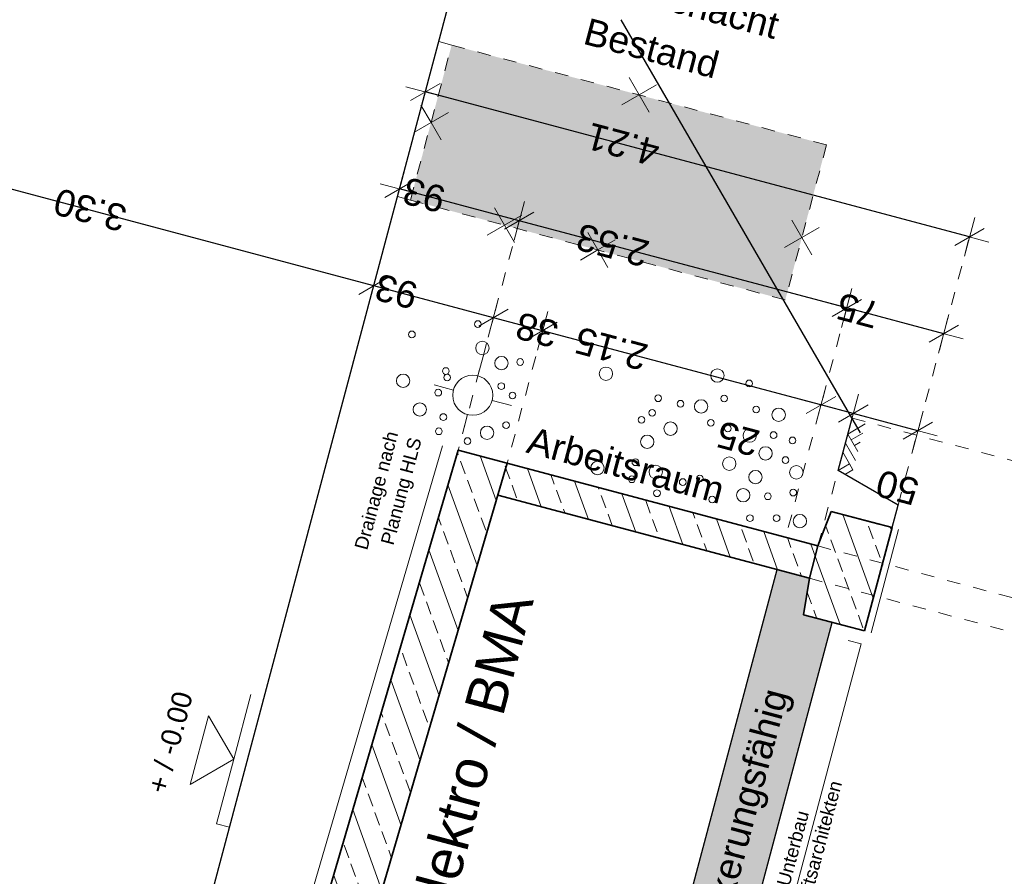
# Model space of a CAD drawing. Header units: metres. Extents: x 4462557 to 4462755, y 5328146 to 5328388.
# Tile 25 of 149: x 4462626.49 to 4462633.85, y 5328201.69 to 5328208.1. Entities that reach past the tile are written whole.
import ezdxf

# ---------------------------------------------------------------- set-up
doc = ezdxf.new("R2010")
doc.units = ezdxf.units.M
doc.header["$PDMODE"] = 65
doc.linetypes.add('AUSGEZOGEN', pattern=[0])
doc.linetypes.add('VERDECKT2_S2', pattern=[0.15, 0.1, -0.05])
for name, color, linetype, lineweight in [('Maßlinie_Allgemein', 7, 'AUSGEZOGEN', 13), ('Schraffur', 7, 'AUSGEZOGEN', 158), ('Standard', 7, 'AUSGEZOGEN', 13)]:
    doc.layers.add(name, color=color, linetype=linetype, lineweight=lineweight)
doc.styles.add('ARIAL', font='ARIAL.TTF')
doc.dimstyles.new('_DIMSTYLE_13', dxfattribs={"dimtxt": 0.2, "dimasz": 0.3, "dimexe": 0, "dimexo": 0, "dimgap": 0.1, "dimtad": 2, "dimdec": 1, "dimlfac": 100, "dimrnd": 0.5, "dimzin": 4, "dimdsep": 46, "dimtxsty": 'ARIAL', "dimblk1": 'ALL_ML_STRICH', "dimblk2": 'ALL_ML_STRICH', "dimsah": 1, "dimcen": 0, "dimclrd": 7, "dimclre": 7, "dimclrt": 7, "dimadec": 0, "dimazin": 0, "dimtfac": 1, "dimtdec": 0, "dimtix": 1, "dimtmove": 2, "dimatfit": 3, "dimfxl": 0, "dimtvp": 1.2, "dimtzin": 0, "dimlwd": 0, "dimlwe": 13, "dimarcsym": 0})
doc.dimstyles.new('_DIMSTYLE_18', dxfattribs={"dimtxt": 0.2, "dimasz": 0.3, "dimexe": 0, "dimexo": 0, "dimgap": 0.1, "dimtad": 2, "dimrnd": 0.01, "dimzin": 4, "dimdsep": 46, "dimtxsty": 'ARIAL', "dimblk1": 'ALL_ML_STRICH', "dimblk2": 'ALL_ML_STRICH', "dimsah": 1, "dimcen": 0, "dimclrd": 7, "dimclre": 7, "dimclrt": 7, "dimadec": 0, "dimazin": 0, "dimtfac": 1, "dimtdec": 0, "dimtix": 1, "dimtmove": 2, "dimatfit": 3, "dimfxl": 0, "dimtzin": 0, "dimlwd": 0, "dimlwe": 13, "dimarcsym": 0})
doc.dimstyles.new('_DIMSTYLE_19', dxfattribs={"dimtxt": 0.2, "dimasz": 0.3, "dimexe": 0, "dimexo": 0, "dimgap": 0.1, "dimtad": 2, "dimdec": 1, "dimlfac": 100, "dimrnd": 1, "dimzin": 4, "dimdsep": 46, "dimtxsty": 'ARIAL', "dimblk1": 'ALL_ML_STRICH', "dimblk2": 'ALL_ML_STRICH', "dimsah": 1, "dimcen": 0, "dimclrd": 7, "dimclre": 7, "dimclrt": 7, "dimadec": 0, "dimazin": 0, "dimtfac": 1, "dimtdec": 0, "dimtix": 1, "dimtmove": 2, "dimatfit": 3, "dimfxl": 0, "dimtvp": 1.2, "dimtzin": 0, "dimlwd": 0, "dimlwe": 13, "dimarcsym": 0})
doc.dimstyles.new('_DIMSTYLE_24', dxfattribs={"dimtxt": 0.2, "dimasz": 0.3, "dimexe": 0, "dimexo": 0, "dimgap": 0.1, "dimtad": 2, "dimdec": 1, "dimlfac": 100, "dimrnd": 1, "dimzin": 4, "dimdsep": 46, "dimtxsty": 'ARIAL', "dimblk1": 'ALL_ML_STRICH', "dimblk2": 'ALL_ML_STRICH', "dimsah": 1, "dimcen": 0, "dimclrd": 7, "dimclre": 7, "dimclrt": 7, "dimadec": 0, "dimazin": 0, "dimtfac": 1, "dimtdec": 0, "dimtix": 1, "dimtmove": 2, "dimatfit": 3, "dimfxl": 0, "dimtzin": 0, "dimlwd": 0, "dimlwe": 13, "dimarcsym": 0})
doc.dimstyles.new('_DIMSTYLE_28', dxfattribs={"dimtxt": 0.2, "dimasz": 0.3, "dimexe": 0, "dimexo": 0, "dimgap": 0.1, "dimtad": 2, "dimdec": 1, "dimlfac": 100, "dimrnd": 0.5, "dimzin": 4, "dimdsep": 46, "dimtxsty": 'ARIAL', "dimblk1": 'ALL_ML_STRICH', "dimblk2": 'ALL_ML_STRICH', "dimsah": 1, "dimcen": 0, "dimclrd": 7, "dimclre": 7, "dimclrt": 7, "dimadec": 0, "dimazin": 0, "dimtfac": 1, "dimtdec": 0, "dimtix": 1, "dimtmove": 2, "dimatfit": 3, "dimfxl": 0, "dimtzin": 0, "dimlwd": 0, "dimlwe": 13, "dimarcsym": 0})
doc.dimstyles.new('_DIMSTYLE_3', dxfattribs={"dimtxt": 0.2, "dimasz": 0.3, "dimexe": 0, "dimexo": 0, "dimgap": 0.1, "dimtad": 2, "dimrnd": 0.005, "dimzin": 4, "dimdsep": 46, "dimtxsty": 'ARIAL', "dimblk1": 'ALL_ML_STRICH', "dimblk2": 'ALL_ML_STRICH', "dimsah": 1, "dimcen": 0, "dimclrd": 7, "dimclre": 7, "dimclrt": 7, "dimadec": 0, "dimazin": 0, "dimtfac": 1, "dimtdec": 0, "dimtix": 1, "dimtmove": 2, "dimatfit": 3, "dimfxl": 0, "dimtzin": 0, "dimlwd": 0, "dimlwe": 13, "dimarcsym": 0})
doc.dimstyles.new('_DIMSTYLE_5', dxfattribs={"dimtxt": 0.2, "dimasz": 0.3, "dimexe": 0, "dimexo": 0, "dimgap": 0.1, "dimtad": 2, "dimdec": 3, "dimrnd": 0.005, "dimzin": 4, "dimdsep": 46, "dimtxsty": 'ARIAL', "dimblk1": 'ALL_ML_STRICH', "dimblk2": 'ALL_ML_STRICH', "dimsah": 1, "dimcen": 0, "dimclrd": 7, "dimclre": 7, "dimclrt": 7, "dimadec": 0, "dimazin": 0, "dimtfac": 1, "dimtdec": 0, "dimtix": 1, "dimtmove": 2, "dimatfit": 3, "dimfxl": 0, "dimtzin": 0, "dimlwd": 0, "dimlwe": 13, "dimarcsym": 0})
pattern_1 = [(110, (0, 0), (-0.281907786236, -0.102606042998), []), (110, (-0.14095, -0.0513), (-0.281907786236, -0.102606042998), [0.1, -0.05])]

# ---------------------------------------------------------------- blocks, each defined once
blk = doc.blocks.new('COMPLEXOBJECT_68')
at = {"layer": 'Standard', "color": 7, "linetype": 'AUSGEZOGEN', "lineweight": 13}
for q in [(4462631.0482, 5328207.6661), (4462631.2532, 5328207.6115), (4462630.9936, 5328207.4611), (4462631.1986, 5328207.4065)]:
    blk.add_line((4462631.1234, 5328207.5363), q, dxfattribs=at)
blk = doc.blocks.new('COMPLEXOBJECT_69')
at = {"layer": 'Standard', "color": 7, "linetype": 'AUSGEZOGEN', "lineweight": 13}
for q in [(4462629.4926, 5328207.4595), (4462629.6976, 5328207.4049), (4462629.4381, 5328207.2545), (4462629.643, 5328207.1999)]:
    blk.add_line((4462629.5678, 5328207.3297), q, dxfattribs=at)
blk = doc.blocks.new('COMPLEXOBJECT_70')
at = {"layer": 'Standard', "color": 7, "linetype": 'AUSGEZOGEN', "lineweight": 13}
for q in [(4462630.0418, 5328206.6923), (4462630.2467, 5328206.6378), (4462629.9872, 5328206.4874), (4462630.1921, 5328206.4328)]:
    blk.add_line((4462630.1169, 5328206.5626), q, dxfattribs=at)
blk = doc.blocks.new('COMPLEXOBJECT_71')
at = {"layer": 'Standard', "color": 7, "linetype": 'AUSGEZOGEN', "lineweight": 13}
for q in [(4462632.265, 5328206.6007), (4462632.47, 5328206.5461), (4462632.2104, 5328206.3957), (4462632.4154, 5328206.3411)]:
    blk.add_line((4462632.3402, 5328206.4709), q, dxfattribs=at)
blk = doc.blocks.new('COMPLEXOBJECT_72')
at = {"layer": 'Standard', "color": 7, "linetype": 'AUSGEZOGEN', "lineweight": 13}
for q in [(4462630.7394, 5328206.5065), (4462630.9444, 5328206.4519), (4462630.6848, 5328206.3016), (4462630.8898, 5328206.247)]:
    blk.add_line((4462630.8146, 5328206.3768), q, dxfattribs=at)
blk = doc.blocks.new('ALL_ML_STRICH')
at = {"color": 0, "linetype": 'ByBlock', "lineweight": -2}
for p, q in [((0, -0.5), (0, 0.5)), ((-0.3, -0.3), (0.3, 0.3)), ((-1, 0), (0.5, 0))]:
    blk.add_line(p, q, dxfattribs=at)
blk = doc.blocks.new('*D591')
at = {"layer": 'DEFPOINTS', "color": 7, "linetype": 'AUSGEZOGEN', "lineweight": 13}
for p in [(4462632.4605, 5328204.1636), (4462626.7521, 5328197.1464), (4462633.6711, 5328195.3036)]:
    blk.add_point(p, dxfattribs=at)
at = {"layer": 'Maßlinie_Allgemein', "color": 7, "linetype": 'AUSGEZOGEN', "lineweight": -2}
for p, q in [((4462633.6711, 5328195.3036), (4462635.7943, 5328203.2757)), ((4462635.7943, 5328203.2757), (4462635.7943, 5328203.2757)), ((4462633.6711, 5328195.3036), (4462633.6711, 5328195.3036))]:
    blk.add_line(p, q, dxfattribs=at)
at = {"layer": 'Maßlinie_Allgemein', "color": 7, "linetype": 'AUSGEZOGEN', "lineweight": 13, "xscale": 0.3, "yscale": 0.3, "zscale": 0.3}
for p, rotation in [((4462635.7943, 5328203.2757), 75.08618496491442), ((4462633.6711, 5328195.3036), 255.0861849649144)]:
    blk.add_blockref('ALL_ML_STRICH', p, dxfattribs=dict(at, rotation=rotation))
at = {"layer": 'Maßlinie_Allgemein', "color": 7, "linetype": 'AUSGEZOGEN', "lineweight": 13, "insert": (4462634.5397, 5328199.3552), "char_height": 0.2, "width": 0.8, "attachment_point": 5, "rotation": 75.08618, "style": 'ARIAL'}
blk.add_mtext('\\A1;{\\A1;{8.25\\H0.132000;\\S^ ;}}', dxfattribs=at)
blk = doc.blocks.new('*D592')
at = {"layer": 'DEFPOINTS', "color": 7, "linetype": 'AUSGEZOGEN', "lineweight": 13}
for p in [(4462631.6149, 5328209.4752), (4462632.4605, 5328204.1636), (4462635.7943, 5328203.2757)]:
    blk.add_point(p, dxfattribs=at)
at = {"layer": 'Maßlinie_Allgemein', "color": 7, "linetype": 'AUSGEZOGEN', "lineweight": -2}
for p, q in [((4462635.7943, 5328203.2757), (4462637.0593, 5328208.0251)), ((4462637.0593, 5328208.0251), (4462637.0593, 5328208.0251)), ((4462635.7943, 5328203.2757), (4462635.7943, 5328203.2757))]:
    blk.add_line(p, q, dxfattribs=at)
at = {"layer": 'Maßlinie_Allgemein', "color": 7, "linetype": 'AUSGEZOGEN', "lineweight": 13, "xscale": 0.3, "yscale": 0.3, "zscale": 0.3}
for p, rotation in [((4462637.0593, 5328208.0251), 75.08618496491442), ((4462635.7943, 5328203.2757), 255.0861849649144)]:
    blk.add_blockref('ALL_ML_STRICH', p, dxfattribs=dict(at, rotation=rotation))
at = {"layer": 'Maßlinie_Allgemein', "color": 7, "linetype": 'AUSGEZOGEN', "lineweight": 13, "insert": (4462635.6504, 5328203.9142), "char_height": 0.2, "width": 0.01, "attachment_point": 1, "rotation": 75.08618, "line_spacing_factor": 0.60241, "style": 'ARIAL'}
blk.add_mtext('Abstand von TG zu Gebäuden', dxfattribs=at)
blk = doc.blocks.new('*D593')
at = {"layer": 'DEFPOINTS', "color": 7, "linetype": 'AUSGEZOGEN', "lineweight": 13}
for p in [(4462630.1404, 5328209.8679), (4462633.5935, 5328206.4748), (4462633.0145, 5328204.3006)]:
    blk.add_point(p, dxfattribs=at)
at = {"layer": 'Maßlinie_Allgemein', "color": 7, "linetype": 'AUSGEZOGEN', "lineweight": -2}
for p, q in [((4462629.5253, 5328207.5584), (4462629.5253, 5328207.5584)), ((4462633.5935, 5328206.4748), (4462629.5253, 5328207.5584)), ((4462633.5935, 5328206.4748), (4462633.5935, 5328206.4748))]:
    blk.add_line(p, q, dxfattribs=at)
at = {"layer": 'Maßlinie_Allgemein', "color": 7, "linetype": 'AUSGEZOGEN', "lineweight": 13, "xscale": 0.3, "yscale": 0.3, "zscale": 0.3}
for p, rotation in [((4462629.5253, 5328207.5584), 165.086184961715), ((4462633.5935, 5328206.4748), 345.086184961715)]:
    blk.add_blockref('ALL_ML_STRICH', p, dxfattribs=dict(at, rotation=rotation))
at = {"layer": 'Maßlinie_Allgemein', "color": 7, "linetype": 'AUSGEZOGEN', "lineweight": 13, "insert": (4462631.0026, 5328207.1649), "char_height": 0.2, "width": 0.8, "attachment_point": 5, "rotation": 165.08618, "style": 'ARIAL'}
blk.add_mtext('\\A1;{\\A1;{4.21\\H0.132000;\\S^ ;}}', dxfattribs=at)
blk = doc.blocks.new('*D594')
at = {"layer": 'DEFPOINTS', "color": 7, "linetype": 'AUSGEZOGEN', "lineweight": 13}
for p in [(4462633.4005, 5328205.7501), (4462633.0145, 5328204.3006), (4462632.219, 5328204.2279)]:
    blk.add_point(p, dxfattribs=at)
at = {"layer": 'Maßlinie_Allgemein', "color": 7, "linetype": 'AUSGEZOGEN', "lineweight": -2}
for p, q in [((4462632.6758, 5328205.9431), (4462632.6758, 5328205.9431)), ((4462633.4005, 5328205.7501), (4462632.6758, 5328205.9431)), ((4462633.4005, 5328205.7501), (4462633.4005, 5328205.7501))]:
    blk.add_line(p, q, dxfattribs=at)
at = {"layer": 'Maßlinie_Allgemein', "color": 7, "linetype": 'AUSGEZOGEN', "lineweight": 13, "xscale": 0.3, "yscale": 0.3, "zscale": 0.3}
for p, rotation in [((4462632.6758, 5328205.9431), 165.0861849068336), ((4462633.4005, 5328205.7501), 345.0861849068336)]:
    blk.add_blockref('ALL_ML_STRICH', p, dxfattribs=dict(at, rotation=rotation))
at = {"layer": 'Maßlinie_Allgemein', "color": 7, "linetype": 'AUSGEZOGEN', "lineweight": 13, "insert": (4462632.759, 5328205.9245), "char_height": 0.2, "width": 0.8, "attachment_point": 5, "rotation": 165.08618, "style": 'ARIAL'}
blk.add_mtext('\\A1;{\\A1;{75\\H0.132000;\\S^ ;}}', dxfattribs=at)
blk = doc.blocks.new('*D595')
at = {"layer": 'DEFPOINTS', "color": 7, "linetype": 'AUSGEZOGEN', "lineweight": 13}
for p in [(4462632.6758, 5328205.9431), (4462629.7705, 5328204.8801), (4462632.219, 5328204.2279)]:
    blk.add_point(p, dxfattribs=at)
at = {"layer": 'Maßlinie_Allgemein', "color": 7, "linetype": 'AUSGEZOGEN', "lineweight": -2}
for p, q in [((4462630.2273, 5328206.5953), (4462630.2273, 5328206.5953)), ((4462632.6758, 5328205.9431), (4462630.2273, 5328206.5953)), ((4462632.6758, 5328205.9431), (4462632.6758, 5328205.9431))]:
    blk.add_line(p, q, dxfattribs=at)
at = {"layer": 'Maßlinie_Allgemein', "color": 7, "linetype": 'AUSGEZOGEN', "lineweight": 13, "xscale": 0.3, "yscale": 0.3, "zscale": 0.3}
for p, rotation in [((4462630.2273, 5328206.5953), 165.0861849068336), ((4462632.6758, 5328205.9431), 345.0861849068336)]:
    blk.add_blockref('ALL_ML_STRICH', p, dxfattribs=dict(at, rotation=rotation))
at = {"layer": 'Maßlinie_Allgemein', "color": 7, "linetype": 'AUSGEZOGEN', "lineweight": 13, "insert": (4462630.9253, 5328206.413), "char_height": 0.2, "width": 0.8, "attachment_point": 5, "rotation": 165.08618, "style": 'ARIAL'}
blk.add_mtext('\\A1;{\\A1;{2.53\\H0.132000;\\S^ ;}}', dxfattribs=at)
blk = doc.blocks.new('*D596')
at = {"layer": 'DEFPOINTS', "color": 7, "linetype": 'AUSGEZOGEN', "lineweight": 13}
for p in [(4462629.3258, 5328206.8095), (4462630.2273, 5328206.5953), (4462629.7705, 5328204.8801)]:
    blk.add_point(p, dxfattribs=at)
at = {"layer": 'Maßlinie_Allgemein', "color": 7, "linetype": 'AUSGEZOGEN', "lineweight": -2}
for p, q in [((4462629.3322, 5328206.8336), (4462629.3322, 5328206.8336)), ((4462630.2273, 5328206.5953), (4462629.3322, 5328206.8336)), ((4462630.2273, 5328206.5953), (4462630.2273, 5328206.5953))]:
    blk.add_line(p, q, dxfattribs=at)
at = {"layer": 'Maßlinie_Allgemein', "color": 7, "linetype": 'AUSGEZOGEN', "lineweight": 13, "xscale": 0.3, "yscale": 0.3, "zscale": 0.3}
for p, rotation in [((4462629.3322, 5328206.8336), 165.0861849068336), ((4462630.2273, 5328206.5953), 345.0861849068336)]:
    blk.add_blockref('ALL_ML_STRICH', p, dxfattribs=dict(at, rotation=rotation))
at = {"layer": 'Maßlinie_Allgemein', "color": 7, "linetype": 'AUSGEZOGEN', "lineweight": 13, "insert": (4462629.5158, 5328206.7883), "char_height": 0.2, "width": 0.8, "attachment_point": 5, "rotation": 165.08618, "style": 'ARIAL'}
blk.add_mtext('\\A1;{\\A1;{93\\H0.132000;\\S^ ;}}', dxfattribs=at)
blk = doc.blocks.new('*D597')
at = {"layer": 'DEFPOINTS', "color": 7, "linetype": 'AUSGEZOGEN', "lineweight": 13}
for p in [(4462633.2075, 5328205.0254), (4462633.0145, 5328204.3006), (4462632.4605, 5328204.1636)]:
    blk.add_point(p, dxfattribs=at)
at = {"layer": 'Maßlinie_Allgemein', "color": 7, "linetype": 'AUSGEZOGEN', "lineweight": -2}
for p, q in [((4462632.7243, 5328205.1541), (4462632.7243, 5328205.1541)), ((4462633.2075, 5328205.0254), (4462632.7243, 5328205.1541)), ((4462633.2075, 5328205.0254), (4462633.2075, 5328205.0254))]:
    blk.add_line(p, q, dxfattribs=at)
at = {"layer": 'Maßlinie_Allgemein', "color": 7, "linetype": 'AUSGEZOGEN', "lineweight": 13, "xscale": 0.3, "yscale": 0.3, "zscale": 0.3}
for p, rotation in [((4462632.7243, 5328205.1541), 165.0861848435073), ((4462633.2075, 5328205.0254), 345.0861848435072)]:
    blk.add_blockref('ALL_ML_STRICH', p, dxfattribs=dict(at, rotation=rotation))
at = {"layer": 'Maßlinie_Allgemein', "color": 7, "linetype": 'AUSGEZOGEN', "lineweight": 13, "insert": (4462633.0539, 5328204.6009), "char_height": 0.2, "width": 0.8, "attachment_point": 5, "rotation": 165.08618, "style": 'ARIAL'}
blk.add_mtext('\\A1;{\\A1;{50\\H0.132000;\\S^ ;}}', dxfattribs=at)
blk = doc.blocks.new('*D598')
at = {"layer": 'DEFPOINTS', "color": 7, "linetype": 'AUSGEZOGEN', "lineweight": 13}
for p in [(4462632.7243, 5328205.1541), (4462632.219, 5328204.2279), (4462632.4605, 5328204.1636)]:
    blk.add_point(p, dxfattribs=at)
at = {"layer": 'Maßlinie_Allgemein', "color": 7, "linetype": 'AUSGEZOGEN', "lineweight": -2}
for p, q in [((4462632.4828, 5328205.2184), (4462632.4828, 5328205.2184)), ((4462632.7243, 5328205.1541), (4462632.4828, 5328205.2184)), ((4462632.7243, 5328205.1541), (4462632.7243, 5328205.1541))]:
    blk.add_line(p, q, dxfattribs=at)
at = {"layer": 'Maßlinie_Allgemein', "color": 7, "linetype": 'AUSGEZOGEN', "lineweight": 13, "xscale": 0.3, "yscale": 0.3, "zscale": 0.3}
for p, rotation in [((4462632.4828, 5328205.2184), 165.0861848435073), ((4462632.7243, 5328205.1541), 345.0861848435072)]:
    blk.add_blockref('ALL_ML_STRICH', p, dxfattribs=dict(at, rotation=rotation))
at = {"layer": 'Maßlinie_Allgemein', "color": 7, "linetype": 'AUSGEZOGEN', "lineweight": 13, "insert": (4462631.8633, 5328204.966), "char_height": 0.2, "width": 0.8, "attachment_point": 5, "rotation": 165.08618, "style": 'ARIAL'}
blk.add_mtext('\\A1;{\\A1;{25\\H0.132000;\\S^ ;}}', dxfattribs=at)
blk = doc.blocks.new('*D599')
at = {"layer": 'DEFPOINTS', "color": 7, "linetype": 'AUSGEZOGEN', "lineweight": 13}
for p in [(4462632.4828, 5328205.2184), (4462630.1377, 5328204.7823), (4462632.219, 5328204.2279)]:
    blk.add_point(p, dxfattribs=at)
at = {"layer": 'Maßlinie_Allgemein', "color": 7, "linetype": 'AUSGEZOGEN', "lineweight": -2}
for p, q in [((4462630.4015, 5328205.7727), (4462630.4015, 5328205.7727)), ((4462632.4828, 5328205.2184), (4462630.4015, 5328205.7727)), ((4462632.4828, 5328205.2184), (4462632.4828, 5328205.2184))]:
    blk.add_line(p, q, dxfattribs=at)
at = {"layer": 'Maßlinie_Allgemein', "color": 7, "linetype": 'AUSGEZOGEN', "lineweight": 13, "xscale": 0.3, "yscale": 0.3, "zscale": 0.3}
for p, rotation in [((4462630.4015, 5328205.7727), 165.0861848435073), ((4462632.4828, 5328205.2184), 345.0861848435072)]:
    blk.add_blockref('ALL_ML_STRICH', p, dxfattribs=dict(at, rotation=rotation))
at = {"layer": 'Maßlinie_Allgemein', "color": 7, "linetype": 'AUSGEZOGEN', "lineweight": 13, "insert": (4462630.9151, 5328205.6395), "char_height": 0.2, "width": 0.8, "attachment_point": 5, "rotation": 165.08618, "style": 'ARIAL'}
blk.add_mtext('\\A1;{\\A1;{2.15\\H0.132000;\\S^ ;}}', dxfattribs=at)
blk = doc.blocks.new('*D600')
at = {"layer": 'DEFPOINTS', "color": 7, "linetype": 'AUSGEZOGEN', "lineweight": 13}
for p in [(4462630.4015, 5328205.7727), (4462629.7705, 5328204.8801), (4462630.1377, 5328204.7823)]:
    blk.add_point(p, dxfattribs=at)
at = {"layer": 'Maßlinie_Allgemein', "color": 7, "linetype": 'AUSGEZOGEN', "lineweight": -2}
for p, q in [((4462630.0343, 5328205.8705), (4462630.0343, 5328205.8705)), ((4462630.4015, 5328205.7727), (4462630.0343, 5328205.8705)), ((4462630.4015, 5328205.7727), (4462630.4015, 5328205.7727))]:
    blk.add_line(p, q, dxfattribs=at)
at = {"layer": 'Maßlinie_Allgemein', "color": 7, "linetype": 'AUSGEZOGEN', "lineweight": 13, "xscale": 0.3, "yscale": 0.3, "zscale": 0.3}
for p, rotation in [((4462630.0343, 5328205.8705), 165.0861848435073), ((4462630.4015, 5328205.7727), 345.0861848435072)]:
    blk.add_blockref('ALL_ML_STRICH', p, dxfattribs=dict(at, rotation=rotation))
at = {"layer": 'Maßlinie_Allgemein', "color": 7, "linetype": 'AUSGEZOGEN', "lineweight": 13, "insert": (4462630.3593, 5328205.7796), "char_height": 0.2, "width": 0.8, "attachment_point": 5, "rotation": 165.08618, "style": 'ARIAL'}
blk.add_mtext('\\A1;{\\A1;{38\\H0.132000;\\S^ ;}}', dxfattribs=at)
blk = doc.blocks.new('*D601')
at = {"layer": 'DEFPOINTS', "color": 7, "linetype": 'AUSGEZOGEN', "lineweight": 13}
for p in [(4462630.0343, 5328205.8705), (4462629.7705, 5328204.8801), (4462627.6272, 5328200.4318)]:
    blk.add_point(p, dxfattribs=at)
at = {"layer": 'Maßlinie_Allgemein', "color": 7, "linetype": 'AUSGEZOGEN', "lineweight": -2}
for p, q in [((4462629.1392, 5328206.1089), (4462629.1392, 5328206.1089)), ((4462630.0343, 5328205.8705), (4462629.1392, 5328206.1089)), ((4462630.0343, 5328205.8705), (4462630.0343, 5328205.8705))]:
    blk.add_line(p, q, dxfattribs=at)
at = {"layer": 'Maßlinie_Allgemein', "color": 7, "linetype": 'AUSGEZOGEN', "lineweight": 13, "xscale": 0.3, "yscale": 0.3, "zscale": 0.3}
for p, rotation in [((4462629.1392, 5328206.1089), 165.0861848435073), ((4462630.0343, 5328205.8705), 345.0861848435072)]:
    blk.add_blockref('ALL_ML_STRICH', p, dxfattribs=dict(at, rotation=rotation))
at = {"layer": 'Maßlinie_Allgemein', "color": 7, "linetype": 'AUSGEZOGEN', "lineweight": 13, "insert": (4462629.3083, 5328206.0675), "char_height": 0.2, "width": 0.8, "attachment_point": 5, "rotation": 165.08618, "style": 'ARIAL'}
blk.add_mtext('\\A1;{\\A1;{93\\H0.132000;\\S^ ;}}', dxfattribs=at)
blk = doc.blocks.new('*D602')
at = {"layer": 'DEFPOINTS', "color": 7, "linetype": 'AUSGEZOGEN', "lineweight": 13}
for p in [(4462629.1392, 5328206.1089), (4462627.6272, 5328200.4318), (4462623.5658, 5328197.995)]:
    blk.add_point(p, dxfattribs=at)
at = {"layer": 'Maßlinie_Allgemein', "color": 7, "linetype": 'AUSGEZOGEN', "lineweight": -2}
for p, q in [((4462625.9528, 5328206.9576), (4462625.9528, 5328206.9576)), ((4462629.1392, 5328206.1089), (4462625.9528, 5328206.9576)), ((4462629.1392, 5328206.1089), (4462629.1392, 5328206.1089))]:
    blk.add_line(p, q, dxfattribs=at)
at = {"layer": 'Maßlinie_Allgemein', "color": 7, "linetype": 'AUSGEZOGEN', "lineweight": 13, "xscale": 0.3, "yscale": 0.3, "zscale": 0.3}
for p, rotation in [((4462625.9528, 5328206.9576), 165.0861848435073), ((4462629.1392, 5328206.1089), 345.0861848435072)]:
    blk.add_blockref('ALL_ML_STRICH', p, dxfattribs=dict(at, rotation=rotation))
at = {"layer": 'Maßlinie_Allgemein', "color": 7, "linetype": 'AUSGEZOGEN', "lineweight": 13, "insert": (4462627.0201, 5328206.677), "char_height": 0.2, "width": 0.8, "attachment_point": 5, "rotation": 165.08618, "style": 'ARIAL'}
blk.add_mtext('\\A1;{\\A1;{3.30\\H0.132000;\\S^ ;}}', dxfattribs=at)
blk = doc.blocks.new('*D620')
at = {"layer": 'DEFPOINTS', "color": 7, "linetype": 'AUSGEZOGEN', "lineweight": 13}
for p in [(4462632.219, 5328204.2279), (4462627.9724, 5328188.2837), (4462632.2725, 5328187.1385)]:
    blk.add_point(p, dxfattribs=at)
at = {"layer": 'Maßlinie_Allgemein', "color": 7, "linetype": 'AUSGEZOGEN', "lineweight": -2}
for p, q in [((4462632.2725, 5328187.1385), (4462636.5191, 5328203.0827)), ((4462636.5191, 5328203.0827), (4462636.5191, 5328203.0827)), ((4462632.2725, 5328187.1385), (4462632.2725, 5328187.1385))]:
    blk.add_line(p, q, dxfattribs=at)
at = {"layer": 'Maßlinie_Allgemein', "color": 7, "linetype": 'AUSGEZOGEN', "lineweight": 13, "xscale": 0.3, "yscale": 0.3, "zscale": 0.3}
for p, rotation in [((4462636.5191, 5328203.0827), 75.08618496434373), ((4462632.2725, 5328187.1385), 255.0861849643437)]:
    blk.add_blockref('ALL_ML_STRICH', p, dxfattribs=dict(at, rotation=rotation))
at = {"layer": 'Maßlinie_Allgemein', "color": 7, "linetype": 'AUSGEZOGEN', "lineweight": 13, "insert": (4462634.2011, 5328195.1698), "char_height": 0.2, "width": 1, "attachment_point": 5, "rotation": 75.08618, "style": 'ARIAL'}
blk.add_mtext('\\A1;{\\A1;{16.50\\H0.132000;\\S^ ;}}', dxfattribs=at)
blk = doc.blocks.new('*D621')
at = {"layer": 'DEFPOINTS', "color": 7, "linetype": 'AUSGEZOGEN', "lineweight": 13}
for p in [(4462635.6098, 5328208.4112), (4462632.219, 5328204.2279), (4462636.5191, 5328203.0827)]:
    blk.add_point(p, dxfattribs=at)
at = {"layer": 'Maßlinie_Allgemein', "color": 7, "linetype": 'AUSGEZOGEN', "lineweight": -2}
for p, q in [((4462636.5191, 5328203.0827), (4462637.784, 5328207.8321)), ((4462637.784, 5328207.8321), (4462637.784, 5328207.8321)), ((4462636.5191, 5328203.0827), (4462636.5191, 5328203.0827))]:
    blk.add_line(p, q, dxfattribs=at)
at = {"layer": 'Maßlinie_Allgemein', "color": 7, "linetype": 'AUSGEZOGEN', "lineweight": 13, "xscale": 0.3, "yscale": 0.3, "zscale": 0.3}
for p, rotation in [((4462637.784, 5328207.8321), 75.08618496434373), ((4462636.5191, 5328203.0827), 255.0861849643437)]:
    blk.add_blockref('ALL_ML_STRICH', p, dxfattribs=dict(at, rotation=rotation))
at = {"layer": 'Maßlinie_Allgemein', "color": 7, "linetype": 'AUSGEZOGEN', "lineweight": 13, "insert": (4462636.5749, 5328204.4712), "char_height": 0.2, "width": 0.01, "attachment_point": 1, "rotation": 75.08618, "line_spacing_factor": 0.60241, "style": 'ARIAL'}
blk.add_mtext('5.21 m bis 5.25 m', dxfattribs=at)
blk = doc.blocks.new('*D630')
at = {"layer": 'DEFPOINTS', "color": 7, "linetype": 'AUSGEZOGEN', "lineweight": 13}
for p in [(4462632.1546, 5328203.9863), (4462630.9321, 5328199.3964), (4462633.7828, 5328198.6371)]:
    blk.add_point(p, dxfattribs=at)
at = {"layer": 'Maßlinie_Allgemein', "color": 7, "linetype": 'AUSGEZOGEN', "lineweight": -2}
for p, q in [((4462633.7828, 5328198.6371), (4462635.0052, 5328203.2271)), ((4462635.0052, 5328203.2271), (4462635.0052, 5328203.2271)), ((4462633.7828, 5328198.6371), (4462633.7828, 5328198.6371))]:
    blk.add_line(p, q, dxfattribs=at)
at = {"layer": 'Maßlinie_Allgemein', "color": 7, "linetype": 'AUSGEZOGEN', "lineweight": 13, "xscale": 0.3, "yscale": 0.3, "zscale": 0.3}
for p, rotation in [((4462635.0052, 5328203.2271), 75.08618496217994), ((4462633.7828, 5328198.6371), 255.0861849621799)]:
    blk.add_blockref('ALL_ML_STRICH', p, dxfattribs=dict(at, rotation=rotation))
at = {"layer": 'Maßlinie_Allgemein', "color": 7, "linetype": 'AUSGEZOGEN', "lineweight": 13, "insert": (4462634.201, 5328200.9977), "char_height": 0.2, "width": 0.8, "attachment_point": 5, "rotation": 75.08618, "style": 'ARIAL'}
blk.add_mtext('\\A1;{\\A1;{4.75\\H0.132000;\\S^ ;}}', dxfattribs=at)
blk = doc.blocks.new('*D631')
at = {"layer": 'DEFPOINTS', "color": 7, "linetype": 'AUSGEZOGEN', "lineweight": 13}
for p in [(4462632.4605, 5328204.1636), (4462632.1546, 5328203.9863), (4462635.0052, 5328203.2271)]:
    blk.add_point(p, dxfattribs=at)
at = {"layer": 'Maßlinie_Allgemein', "color": 7, "linetype": 'AUSGEZOGEN', "lineweight": -2}
for p, q in [((4462635.0052, 5328203.2271), (4462635.0696, 5328203.4687)), ((4462635.0696, 5328203.4687), (4462635.0696, 5328203.4687)), ((4462635.0052, 5328203.2271), (4462635.0052, 5328203.2271))]:
    blk.add_line(p, q, dxfattribs=at)
at = {"layer": 'Maßlinie_Allgemein', "color": 7, "linetype": 'AUSGEZOGEN', "lineweight": 13, "xscale": 0.3, "yscale": 0.3, "zscale": 0.3}
for p, rotation in [((4462635.0696, 5328203.4687), 75.08618496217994), ((4462635.0052, 5328203.2271), 255.0861849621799)]:
    blk.add_blockref('ALL_ML_STRICH', p, dxfattribs=dict(at, rotation=rotation))
at = {"layer": 'Maßlinie_Allgemein', "color": 7, "linetype": 'AUSGEZOGEN', "lineweight": 13, "insert": (4462634.7502, 5328203.0213), "char_height": 0.2, "width": 0.8, "attachment_point": 5, "rotation": 75.08618, "style": 'ARIAL'}
blk.add_mtext('\\A1;{\\A1;{25\\H0.132000;\\S^ ;}}', dxfattribs=at)
blk = doc.blocks.new('*D632')
at = {"layer": 'DEFPOINTS', "color": 7, "linetype": 'AUSGEZOGEN', "lineweight": 13}
for p in [(4462632.7153, 5328205.1202), (4462632.4605, 5328204.1636), (4462635.0696, 5328203.4687)]:
    blk.add_point(p, dxfattribs=at)
at = {"layer": 'Maßlinie_Allgemein', "color": 7, "linetype": 'AUSGEZOGEN', "lineweight": -2}
for p, q in [((4462635.0696, 5328203.4687), (4462635.3244, 5328204.4253)), ((4462635.3244, 5328204.4253), (4462635.3244, 5328204.4253)), ((4462635.0696, 5328203.4687), (4462635.0696, 5328203.4687))]:
    blk.add_line(p, q, dxfattribs=at)
at = {"layer": 'Maßlinie_Allgemein', "color": 7, "linetype": 'AUSGEZOGEN', "lineweight": 13, "xscale": 0.3, "yscale": 0.3, "zscale": 0.3}
for p, rotation in [((4462635.3244, 5328204.4253), 75.08618496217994), ((4462635.0696, 5328203.4687), 255.0861849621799)]:
    blk.add_blockref('ALL_ML_STRICH', p, dxfattribs=dict(at, rotation=rotation))
at = {"layer": 'Maßlinie_Allgemein', "color": 7, "linetype": 'AUSGEZOGEN', "lineweight": 13, "insert": (4462634.8576, 5328203.8384), "char_height": 0.2, "width": 0.01, "attachment_point": 1, "rotation": 75.08618, "line_spacing_factor": 0.60241, "style": 'ARIAL'}
blk.add_mtext('AR', dxfattribs=at)
blk = doc.blocks.new('*D633')
at = {"layer": 'DEFPOINTS', "color": 7, "linetype": 'AUSGEZOGEN', "lineweight": 13}
for p in [(4462631.6149, 5328209.4752), (4462632.7153, 5328205.1202), (4462635.3244, 5328204.4253)]:
    blk.add_point(p, dxfattribs=at)
at = {"layer": 'Maßlinie_Allgemein', "color": 7, "linetype": 'AUSGEZOGEN', "lineweight": -2}
for p, q in [((4462635.3244, 5328204.4253), (4462636.3345, 5328208.2181)), ((4462636.3345, 5328208.2181), (4462636.3345, 5328208.2181)), ((4462635.3244, 5328204.4253), (4462635.3244, 5328204.4253))]:
    blk.add_line(p, q, dxfattribs=at)
at = {"layer": 'Maßlinie_Allgemein', "color": 7, "linetype": 'AUSGEZOGEN', "lineweight": 13, "xscale": 0.3, "yscale": 0.3, "zscale": 0.3}
for p, rotation in [((4462636.3345, 5328208.2181), 75.08618496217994), ((4462635.3244, 5328204.4253), 255.0861849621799)]:
    blk.add_blockref('ALL_ML_STRICH', p, dxfattribs=dict(at, rotation=rotation))
at = {"layer": 'Maßlinie_Allgemein', "color": 7, "linetype": 'AUSGEZOGEN', "lineweight": 13, "insert": (4462635.0869, 5328204.713), "char_height": 0.2, "width": 0.01, "attachment_point": 1, "rotation": 75.08618, "line_spacing_factor": 0.60241, "style": 'ARIAL'}
blk.add_mtext('Restraum 4.31 m bis 4.35 m', dxfattribs=at)

msp = doc.modelspace()

# ---------------------------------------------------------------- hatches: boundary and pattern name
at = {"layer": 'Schraffur', "linetype": 'AUSGEZOGEN', "lineweight": 18}
h = msp.add_hatch(dxfattribs=at)
h.set_pattern_fill('SCHRAFFUR_7', scale=0.1, angle=65, style=0, pattern_type=2)
h.set_pattern_definition(pattern_1)
h.paths.add_polyline_path([(4462627.05716, 5328193.70182), (4462627.81509, 5328196.86325), (4462630.13766, 5328204.78226), (4462629.77046, 5328204.88006), (4462627.44789, 5328196.96105), (4462626.68996, 5328193.79962)], flags=0)
h = msp.add_hatch(dxfattribs=at)
h.set_pattern_fill('SCHRAFFUR_7', scale=0.1, angle=65, style=0, pattern_type=2)
h.set_pattern_definition(pattern_1)
h.paths.add_polyline_path([(4462632.46054, 5328204.16359), (4462632.21896, 5328204.22793), (4462630.13766, 5328204.78226), (4462630.06728, 5328204.54229), (4462632.15462, 5328203.98635), (4462632.3962, 5328203.92201)], flags=0)
h = msp.add_hatch(dxfattribs=at)
h.set_pattern_fill('SCHRAFFUR_7', scale=0.1, angle=65, style=0, pattern_type=2)
h.set_pattern_definition(pattern_1)
h.paths.add_polyline_path([(4462632.46054, 5328204.16359), (4462632.3962, 5328203.92201), (4462632.352, 5328203.64919), (4462632.71195, 5328203.55333), (4462632.80858, 5328203.52759), (4462633.01447, 5328204.30064), (4462632.91784, 5328204.32638), (4462632.55789, 5328204.42225)], flags=0)
at = {"layer": 'Standard', "linetype": 'AUSGEZOGEN', "lineweight": 13}
msp.add_hatch(color=255, dxfattribs=at).paths.add_polyline_path([(4462631.12342, 5328207.53633), (4462629.72226, 5328207.90951), (4462629.56784, 5328207.32972), (4462629.41342, 5328206.74993), (4462630.11695, 5328206.56256), (4462631.53711, 5328206.18432), (4462632.21573, 5328206.00357), (4462632.3402, 5328206.47088), (4462632.52194, 5328207.15327), (4462632.51887, 5328207.16467)])
at = {"layer": 'Standard', "linetype": 'AUSGEZOGEN', "lineweight": 25}
msp.add_hatch(color=254, dxfattribs=at).paths.add_polyline_path([(4462631.27106, 5328199.59067), (4462631.48607, 5328199.53341), (4462632.567, 5328203.59193), (4462632.352, 5328203.64919), (4462632.3962, 5328203.92201), (4462632.15462, 5328203.98635), (4462630.93213, 5328199.39636), (4462631.17371, 5328199.33202)])

# ---------------------------------------------------------------- linework, layer by layer
at = {"layer": 'Standard', "color": 7, "linetype": 'AUSGEZOGEN', "lineweight": 25}
for p, q in [((4462626.75214, 5328197.14635), (4462630.14036, 5328209.86788)), ((4462632.77911, 5328205.01011), (4462630.98959, 5328208.09891)), ((4462632.61061, 5328204.72703), (4462632.71533, 5328205.12021)), ((4462633.05928, 5328204.46888), (4462632.61061, 5328204.72703)), ((4462633.01447, 5328204.30064), (4462633.05928, 5328204.46888)), ((4462630.93213, 5328199.39636), (4462632.15462, 5328203.98635)), ((4462631.48607, 5328199.53341), (4462632.567, 5328203.59193))]:
    msp.add_line(p, q, dxfattribs=at)
at = {"layer": 'Standard', "color": 7, "linetype": 'VERDECKT2_S2', "lineweight": 18}
for p, q in [((4462629.41342, 5328206.74993), (4462629.72226, 5328207.90951)), ((4462629.72226, 5328207.90951), (4462632.52457, 5328207.16315)), ((4462632.52457, 5328207.16315), (4462632.21573, 5328206.00357)), ((4462632.21573, 5328206.00357), (4462629.41342, 5328206.74993)), ((4462630.22728, 5328206.59526), (4462630.03426, 5328205.87053)), ((4462633.58665, 5328206.44895), (4462633.39363, 5328205.72422)), ((4462632.67579, 5328205.94314), (4462632.21896, 5328204.22793)), ((4462630.03426, 5328205.87053), (4462629.77046, 5328204.88006)), ((4462630.40146, 5328205.77273), (4462630.13766, 5328204.78226)), ((4462633.39363, 5328205.72422), (4462633.05928, 5328204.46888)), ((4462635.32437, 5328204.42532), (4462632.71533, 5328205.12021)), ((4462632.46054, 5328204.16359), (4462632.61061, 5328204.72703)), ((4462632.46054, 5328204.16359), (4462636.63676, 5328203.0513)), ((4462635.00525, 5328203.22712), (4462632.3962, 5328203.92201))]:
    msp.add_line(p, q, dxfattribs=at)
at = {"layer": 'Standard', "color": 7, "linetype": 'VERDECKT2_S2', "lineweight": 13}
for p, q in [((4462629.72226, 5328207.90951), (4462629.62563, 5328207.93525)), ((4462629.41342, 5328206.74993), (4462629.31679, 5328206.77567)), ((4462627.96407, 5328202.08526), (4462628.06071, 5328202.05952))]:
    msp.add_line(p, q, dxfattribs=at)
at = {"layer": 'Standard', "color": 7, "linetype": 'AUSGEZOGEN', "lineweight": 18}
for p, q in [((4462629.91855, 5328205.43566), (4462629.95715, 5328205.58061)), ((4462629.59005, 5328205.36792), (4462629.735, 5328205.32932)), ((4462630.02489, 5328205.25211), (4462630.16984, 5328205.2135)), ((4462629.84134, 5328205.14576), (4462629.80273, 5328205.00082)), ((4462629.65435, 5328204.91098), (4462627.33178, 5328196.99197))]:
    msp.add_line(p, q, dxfattribs=at)
at = {"layer": 'Standard', "color": 7, "linetype": 'AUSGEZOGEN', "lineweight": 13}
for p, q in [((4462632.6834, 5328205.00034), (4462632.81319, 5328205.07554)), ((4462632.7586, 5328204.87055), (4462632.6834, 5328205.00034)), ((4462632.79499, 5328205.00721), (4462632.70847, 5328204.95708)), ((4462632.6652, 5328204.93201), (4462632.7404, 5328204.80222)), ((4462632.77679, 5328204.93888), (4462632.73353, 5328204.91381)), ((4462632.69713, 5328204.77716), (4462632.647, 5328204.86368)), ((4462632.61061, 5328204.72703), (4462632.69713, 5328204.77716)), ((4462632.69713, 5328204.77716), (4462632.7222, 5328204.73389)), ((4462632.7222, 5328204.73389), (4462632.66065, 5328204.69823)), ((4462632.8569, 5328203.51472), (4462633.06279, 5328204.28777)), ((4462632.78284, 5328203.43096), (4462632.68621, 5328203.45669)), ((4462632.78284, 5328203.43096), (4462631.75338, 5328199.5657)), ((4462628.09276, 5328202.56842), (4462628.22144, 5328203.05158)), ((4462628.09276, 5328202.56842), (4462627.96407, 5328202.08526))]:
    msp.add_line(p, q, dxfattribs=at)
at = {"layer": 'Standard', "color": 7, "linetype": 'AUSGEZOGEN', "lineweight": 35}
for p, q in [((4462629.77046, 5328204.88006), (4462627.44789, 5328196.96105)), ((4462632.46054, 5328204.16359), (4462629.77046, 5328204.88006)), ((4462630.13766, 5328204.78226), (4462627.81509, 5328196.86325)), ((4462632.3962, 5328203.92201), (4462630.06728, 5328204.54229)), ((4462632.46054, 5328204.16359), (4462632.55789, 5328204.42225)), ((4462633.01447, 5328204.30064), (4462632.55789, 5328204.42225)), ((4462632.64483, 5328204.39909), (4462632.91784, 5328204.32638)), ((4462632.80858, 5328203.52759), (4462633.01447, 5328204.30064)), ((4462632.3962, 5328203.92201), (4462632.46054, 5328204.16359)), ((4462632.3962, 5328203.92201), (4462632.352, 5328203.64919)), ((4462632.352, 5328203.64919), (4462632.80858, 5328203.52759))]:
    msp.add_line(p, q, dxfattribs=at)
at = {"layer": 'Standard', "color": 52, "linetype": 'AUSGEZOGEN', "lineweight": 13}
for p, q in [((4462627.90477, 5328202.8929), (4462627.76828, 5328202.38043)), ((4462628.09276, 5328202.56842), (4462627.90477, 5328202.8929)), ((4462628.09276, 5328202.56842), (4462627.76828, 5328202.38043))]:
    msp.add_line(p, q, dxfattribs=at)
at = {"layer": 'Standard', "color": 7, "linetype": 'AUSGEZOGEN', "lineweight": 13}
for centre, radius in [((4462629.91741, 5328205.8229), 0.025), ((4462629.42525, 5328205.74543), 0.025), ((4462629.95162, 5328205.64378), 0.05), ((4462630.09414, 5328205.53055), 0.05), ((4462630.234, 5328205.53909), 0.025), ((4462629.35942, 5328205.39859), 0.05), ((4462629.67876, 5328205.47161), 0.025), ((4462629.68865, 5328205.42364), 0.025), ((4462630.87554, 5328205.45167), 0.05), ((4462631.70845, 5328205.43801), 0.05), ((4462630.09309, 5328205.35899), 0.025), ((4462631.94555, 5328205.37934), 0.025), ((4462629.62208, 5328205.30988), 0.025), ((4462630.17651, 5328205.28917), 0.025), ((4462631.26587, 5328205.26784), 0.025), ((4462629.48379, 5328205.18393), 0.05), ((4462631.43287, 5328205.22705), 0.025), ((4462631.58664, 5328205.20655), 0.05), ((4462631.75876, 5328205.26582), 0.025), ((4462629.65967, 5328205.12758), 0.025), ((4462631.22027, 5328205.15941), 0.025), ((4462631.99866, 5328205.18404), 0.025), ((4462632.16641, 5328205.14461), 0.05), ((4462630.12846, 5328205.0662), 0.025), ((4462631.14128, 5328205.10636), 0.025), ((4462631.35869, 5328205.04061), 0.05), ((4462631.659, 5328205.08439), 0.025), ((4462629.62669, 5328205.02076), 0.025), ((4462629.98654, 5328205.01018), 0.05), ((4462631.78626, 5328205.04155), 0.025), ((4462631.95013, 5328204.98839), 0.05), ((4462632.12888, 5328204.99279), 0.025), ((4462629.84077, 5328204.94787), 0.025), ((4462631.18405, 5328204.94284), 0.05), ((4462632.27034, 5328204.95288), 0.025), ((4462632.06831, 5328204.85596), 0.05), ((4462630.81152, 5328204.74648), 0.05), ((4462631.09549, 5328204.78934), 0.025), ((4462631.79736, 5328204.77871), 0.05), ((4462632.21776, 5328204.80585), 0.025), ((4462631.24727, 5328204.71666), 0.05), ((4462631.9927, 5328204.67822), 0.05), ((4462632.29863, 5328204.71398), 0.05), ((4462631.06871, 5328204.66192), 0.025), ((4462631.44934, 5328204.64148), 0.025), ((4462631.57713, 5328204.66783), 0.025), ((4462631.257, 5328204.55737), 0.025), ((4462631.90192, 5328204.54286), 0.05), ((4462632.08517, 5328204.53476), 0.025), ((4462632.27589, 5328204.56224), 0.025), ((4462631.66962, 5328204.51124), 0.025), ((4462631.95213, 5328204.37114), 0.025), ((4462632.15135, 5328204.37176), 0.025), ((4462632.32491, 5328204.34913), 0.05)]:
    msp.add_circle(centre, radius, dxfattribs=at)
at = {"layer": 'Standard', "color": 7, "linetype": 'AUSGEZOGEN', "lineweight": 18}
msp.add_circle((4462629.87994, 5328205.29071), 0.15, dxfattribs=at)

# ---------------------------------------------------------------- block references
at = {"layer": 'Standard', "color": 7, "linetype": 'AUSGEZOGEN', "lineweight": 13}
for name in ['COMPLEXOBJECT_68', 'COMPLEXOBJECT_69', 'COMPLEXOBJECT_70', 'COMPLEXOBJECT_71', 'COMPLEXOBJECT_72']:
    msp.add_blockref(name, (0, 0), dxfattribs=at)

# ---------------------------------------------------------------- texts
at = {"layer": 'Standard', "color": 7, "linetype": 'AUSGEZOGEN', "lineweight": 18, "style": 'ARIAL'}
for s, insert, char_height, width, attachment_point, rotation, line_spacing_factor in [('{\\fArial|i0|b0;\\H0.200000;\\W1.000000;\\C7;Sickerschacht}\\P{\\fArial|i0|b0;\\H0.200000;\\W1.000000;\\C7;Bestand}\\P', (4462631.34561, 5328208.37058), 0.2, 1.8470152, 2, 345.086185, 1.204819), ('{\\fArial|i0|b0;\\H0.100000;\\W1.000000;\\C7;Drainage nach}\\P{\\fArial|i0|b0;\\H0.100000;\\W1.000000;\\C7;Planung HLS}\\P', (4462629.22703, 5328205.0307), 0.1, 0.965319, 3, 75.086185, 1.084337), ('{\\fArial|i0|b0;\\H0.100000;\\W1.000000;\\C7;Pflaster und Unterbau}\\P{\\fArial|i0|b0;\\H0.100000;\\W1.000000;\\C7;seitens Landschaftsarchitekten}\\P', (4462632.12317, 5328201.53693), 0.1, 1.97688, 2, 75.086185, 1.084337)]:
    msp.add_mtext(s, dxfattribs=dict(at, insert=insert, char_height=char_height, width=width, attachment_point=attachment_point, rotation=rotation, line_spacing_factor=line_spacing_factor))
for s, insert, char_height, width, attachment_point, rotation in [('\\W1.00;Arbeitsraum', (4462631.77729, 5328204.66982), 0.2, 1.6137003, 3, 345.086185), ('\\W1.00;Elektro\\~/\\~BMA', (4462629.38786, 5328201.35995), 0.3, 2.7150351, 1, 75.086185), ('\\W1.00;Pflaster\\~versickerungsfähig', (4462631.30883, 5328199.83933), 0.2, 3.4704711, 4, 75.086185)]:
    msp.add_mtext(s, dxfattribs=dict(at, insert=insert, char_height=char_height, width=width, attachment_point=attachment_point, rotation=rotation))
at = {"layer": 'Standard', "color": 7, "linetype": 'AUSGEZOGEN', "lineweight": 13, "insert": (4462627.69158, 5328202.67527), "char_height": 0.15, "width": 0.8498792, "attachment_point": 8, "rotation": 75.086185, "style": 'ARIAL'}
msp.add_mtext('\\W1.00;+\\~/\\~-0.00', dxfattribs=at)

# ---------------------------------------------------------------- dimensions: what is measured, and where the dimension line sits
at = {"layer": 'Maßlinie_Allgemein', "color": 7, "linetype": 'AUSGEZOGEN', "lineweight": 13}
for base, p1, p2, angle, dimstyle, picture, middle in [((4462629.52526, 5328207.55838), (4462633.59355, 5328206.47485), (4462629.52526, 5328207.55838), 165.086185, '_DIMSTYLE_3', '*D593', (4462631.00257, 5328207.16492)), ((4462625.95284, 5328206.95756), (4462629.13921, 5328206.10891), (4462625.95284, 5328206.95756), 165.086185, '_DIMSTYLE_18', '*D602', (4462627.02009, 5328206.67699)), ((4462629.33223, 5328206.83365), (4462630.22728, 5328206.59526), (4462629.33223, 5328206.83365), 165.086185, '_DIMSTYLE_24', '*D596', (4462629.51577, 5328206.7883)), ((4462630.22728, 5328206.59526), (4462632.67579, 5328205.94314), (4462630.22728, 5328206.59526), 165.086185, '_DIMSTYLE_18', '*D595', (4462630.92527, 5328206.41303)), ((4462629.13921, 5328206.10891), (4462630.03426, 5328205.87053), (4462629.13921, 5328206.10891), 165.086185, '_DIMSTYLE_24', '*D601', (4462629.30834, 5328206.06754)), ((4462632.67579, 5328205.94314), (4462633.40052, 5328205.75011), (4462632.67579, 5328205.94314), 165.086185, '_DIMSTYLE_24', '*D594', (4462632.759, 5328205.9245)), ((4462630.03426, 5328205.87053), (4462630.40146, 5328205.77273), (4462630.03426, 5328205.87053), 165.086185, '_DIMSTYLE_19', '*D600', (4462630.35928, 5328205.77961)), ((4462630.40146, 5328205.77273), (4462632.48276, 5328205.2184), (4462630.40146, 5328205.77273), 165.086185, '_DIMSTYLE_18', '*D599', (4462630.91509, 5328205.63946)), ((4462632.48276, 5328205.2184), (4462632.72434, 5328205.15406), (4462632.48276, 5328205.2184), 165.086185, '_DIMSTYLE_19', '*D598', (4462631.86334, 5328204.96596)), ((4462632.72434, 5328205.15406), (4462633.2075, 5328205.02538), (4462632.72434, 5328205.15406), 165.086185, '_DIMSTYLE_19', '*D597', (4462633.05393, 5328204.60088)), ((4462636.51906, 5328203.08265), (4462632.27252, 5328187.13847), (4462636.51906, 5328203.08265), 75.086185, '_DIMSTYLE_3', '*D620', (4462634.20106, 5328195.16977)), ((4462635.79433, 5328203.27567), (4462633.67106, 5328195.30358), (4462635.79433, 5328203.27567), 75.086185, '_DIMSTYLE_3', '*D591', (4462634.53966, 5328199.35522)), ((4462635.06959, 5328203.4687), (4462635.00525, 5328203.22712), (4462635.06959, 5328203.4687), 75.086185, '_DIMSTYLE_13', '*D631', (4462634.75018, 5328203.02134)), ((4462635.00525, 5328203.22712), (4462633.78276, 5328198.63713), (4462635.00525, 5328203.22712), 75.086185, '_DIMSTYLE_3', '*D630', (4462634.20097, 5328200.99771))]:
    dim = msp.add_linear_dim(base=base, p1=p1, p2=p2, angle=angle, dimstyle=dimstyle, override={"dimpost": '<>', "dimclrd": 7, "dimclre": 7, "dimclrt": 7, "dimlwd": 0, "dimlwe": 13}, dxfattribs=at)
    dim.commit()
    dim.dimension.update_dxf_attribs({"geometry": picture, "text_midpoint": middle, "dimtype": 160})
for base, p1, p2, text, dimstyle, picture, middle in [((4462637.05928, 5328208.02511), (4462635.79433, 5328203.27567), (4462637.05928, 5328208.02511), 'Abstand von TG zu Gebäuden', '_DIMSTYLE_5', '*D592', (4462636.33017, 5328205.67613)), ((4462636.33454, 5328208.21813), (4462635.32437, 5328204.42532), (4462636.33454, 5328208.21813), 'Restraum 4.31 m bis 4.35 m', '_DIMSTYLE_5', '*D633', (4462635.73283, 5328206.34746)), ((4462637.78401, 5328207.83208), (4462636.51906, 5328203.08265), (4462637.78401, 5328207.83208), '5.21 m bis 5.25 m', '_DIMSTYLE_5', '*D621', (4462637.05491, 5328205.4831)), ((4462635.32437, 5328204.42532), (4462635.06959, 5328203.4687), (4462635.32437, 5328204.42532), 'AR', '_DIMSTYLE_28', '*D632', (4462635.10035, 5328203.97275))]:
    dim = msp.add_linear_dim(base=base, p1=p1, p2=p2, angle=75.086185, text=text, dimstyle=dimstyle, override={"dimpost": '<>', "dimclrd": 7, "dimclre": 7, "dimclrt": 7, "dimlwd": 0, "dimlwe": 13}, dxfattribs=at)
    dim.commit()
    dim.dimension.update_dxf_attribs({"geometry": picture, "text_midpoint": middle, "dimtype": 160})

doc.saveas('drawing.dxf')
